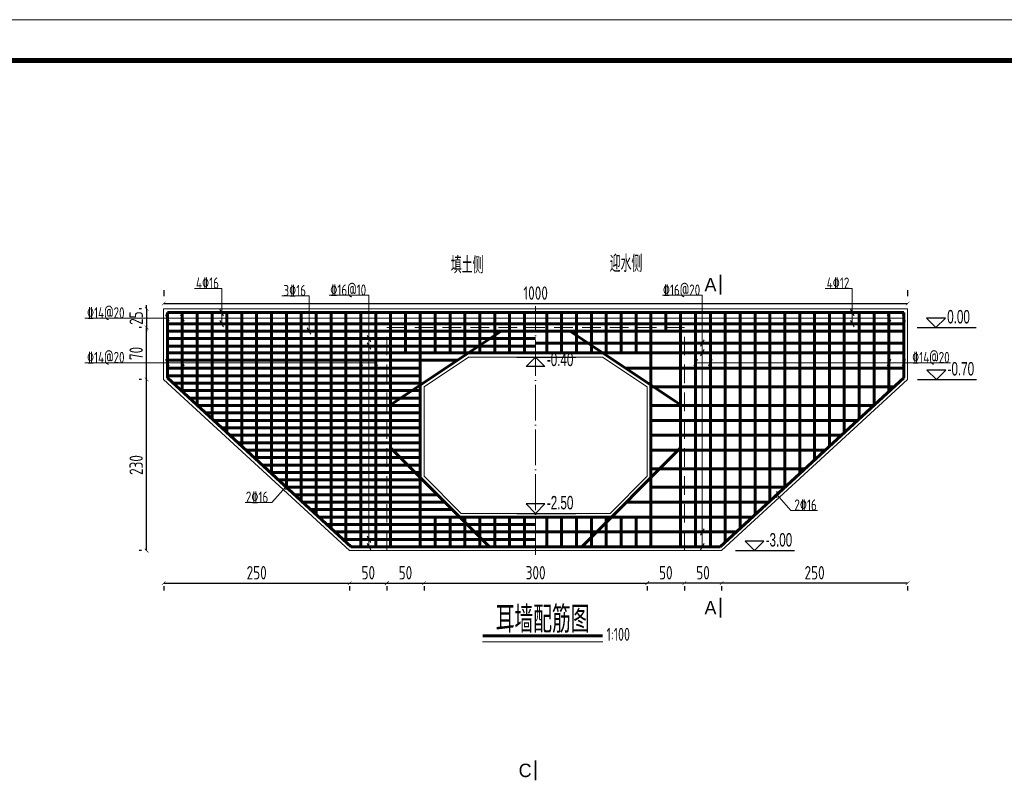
# Model space of a CAD drawing. Header units: inches. Extents: x 97745 to 142261, y 62673 to 100665.
# Tile 87 of 148: x 106808 to 108131, y 95920 to 96952. Entities that reach past the tile are written whole.
import ezdxf
from ezdxf.enums import TextEntityAlignment as Align

# ---------------------------------------------------------------- set-up
doc = ezdxf.new("R2010")
doc.units = ezdxf.units.IN
doc.header["$MEASUREMENT"] = 0
doc.linetypes.add('ACAD_ISO04W100', pattern=[30, 24, -3, 0, -3])
doc.linetypes.add('DASHED', pattern=[0.75, 0.5, -0.25])
doc.layers.get('0').update_dxf_attribs({"lineweight": 15})
for name, color, linetype, lineweight in [('00、4细实线', 4, 'Continuous', 18), ('00、5虚线', 2, 'DASHED', 18), ('BM1', 7, 'Continuous', 15), ('中心线', 3, 'ACAD_ISO04W100', 18), ('标注', 3, 'Continuous', 18), ('细线', 7, 'Continuous', 25), ('钢筋', 1, 'Continuous', 60)]:
    doc.layers.add(name, color=color, linetype=linetype, lineweight=lineweight)
doc.layers.add('断面标高标注', color=3, linetype='Continuous')
doc.styles.add('02、常用', font='tssdeng1.shx', dxfattribs={"width": 0.75, "bigfont": 'hztxt-01.shx'})
doc.styles.add('03、he-e', font='hztxt_e.shx', dxfattribs={"width": 0.65, "bigfont": 'hztxt.shx'})
doc.styles.add('HZTXT', font='tssdeng.shx', dxfattribs={"width": 0.75, "bigfont": 'hztxt.shx'})
doc.styles.add('三级钢', font='tssdeng.shx', dxfattribs={"width": 0.7, "height": 30, "bigfont": 'hztxt.shx'})
doc.dimstyles.new('3', dxfattribs={"dimtxt": 25, "dimasz": 12, "dimexe": 10, "dimexo": 30, "dimgap": 5, "dimtad": 1, "dimdec": 0, "dimzin": 0, "dimdsep": 46, "dimtxsty": 'HZTXT', "dimblk": 'ARCHTICK', "dimcen": 0, "dimclrt": 7, "dimazin": 2, "dimtfac": 1, "dimtdec": 0, "dimtix": 1, "dimtmove": 2, "dimatfit": 3, "dimfxl": 250, "dimtolj": 1, "dimtzin": 0, "dimarcsym": 0})

# ---------------------------------------------------------------- blocks, each defined once
blk = doc.blocks.new('_ArchTick')
at = {"color": 0, "linetype": 'ByBlock', "const_width": 0.15}
blk.add_lwpolyline([(-0.5, -0.5), (0.5, 0.5)], dxfattribs=at)
blk = doc.blocks.new('*D856')
at = {"color": 0, "lineweight": -2}
for p, q in [((107001.1, 96588.7), (107001.1, 96580.9)), ((108001.1, 96588.7), (108001.1, 96580.9)), ((107001.1, 96570.9), (108001.1, 96570.9))]:
    blk.add_line(p, q, dxfattribs=at)
at = {"color": 0, "lineweight": -2, "xscale": 5, "yscale": 5, "zscale": 5, "rotation": 180}
blk.add_blockref('_ArchTick', (107001.1, 96570.9), dxfattribs=at)
at = {"color": 0, "lineweight": -2, "xscale": 5, "yscale": 5, "zscale": 5}
blk.add_blockref('_ArchTick', (108001.1, 96570.9), dxfattribs=at)
at = {"color": 7, "insert": (107501.1, 96584.9), "char_height": 18, "attachment_point": 5, "style": 'HZTXT'}
blk.add_mtext('\\A1;1000', dxfattribs=at)
blk = doc.blocks.new('*D857')
at = {"color": 0, "lineweight": -2}
for p, q in [((107001.1, 96194.9), (107251.1, 96194.9)), ((107001.1, 96191), (107001.1, 96184.9)), ((107251.1, 96191), (107251.1, 96184.9))]:
    blk.add_line(p, q, dxfattribs=at)
at = {"color": 0, "lineweight": -2, "xscale": 5, "yscale": 5, "zscale": 5, "rotation": 180}
blk.add_blockref('_ArchTick', (107001.1, 96194.9), dxfattribs=at)
at = {"color": 0, "lineweight": -2, "xscale": 5, "yscale": 5, "zscale": 5}
blk.add_blockref('_ArchTick', (107251.1, 96194.9), dxfattribs=at)
at = {"color": 7, "insert": (107126.1, 96208.9), "char_height": 18, "attachment_point": 5, "style": 'HZTXT'}
blk.add_mtext('\\A1;250', dxfattribs=at)
blk = doc.blocks.new('*D858')
at = {"color": 0, "lineweight": -2}
for p, q in [((107251.1, 96194.9), (107301.1, 96194.9)), ((107251.1, 96191), (107251.1, 96184.9)), ((107301.1, 96191), (107301.1, 96184.9))]:
    blk.add_line(p, q, dxfattribs=at)
at = {"color": 0, "lineweight": -2, "xscale": 5, "yscale": 5, "zscale": 5, "rotation": 180}
blk.add_blockref('_ArchTick', (107251.1, 96194.9), dxfattribs=at)
at = {"color": 0, "lineweight": -2, "xscale": 5, "yscale": 5, "zscale": 5}
blk.add_blockref('_ArchTick', (107301.1, 96194.9), dxfattribs=at)
at = {"color": 7, "insert": (107276.1, 96208.9), "char_height": 18, "attachment_point": 5, "style": 'HZTXT'}
blk.add_mtext('\\A1;50', dxfattribs=at)
blk = doc.blocks.new('*D859')
at = {"color": 0, "lineweight": -2}
for p, q in [((107301.1, 96194.9), (107351.1, 96194.9)), ((107301.1, 96191), (107301.1, 96184.9)), ((107351.1, 96191), (107351.1, 96184.9))]:
    blk.add_line(p, q, dxfattribs=at)
at = {"color": 0, "lineweight": -2, "xscale": 5, "yscale": 5, "zscale": 5, "rotation": 180}
blk.add_blockref('_ArchTick', (107301.1, 96194.9), dxfattribs=at)
at = {"color": 0, "lineweight": -2, "xscale": 5, "yscale": 5, "zscale": 5}
blk.add_blockref('_ArchTick', (107351.1, 96194.9), dxfattribs=at)
at = {"color": 7, "insert": (107326.1, 96208.9), "char_height": 18, "attachment_point": 5, "style": 'HZTXT'}
blk.add_mtext('\\A1;50', dxfattribs=at)
blk = doc.blocks.new('*D860')
at = {"color": 0, "lineweight": -2}
for p, q in [((107351.1, 96194.9), (107651.1, 96194.9)), ((107351.1, 96191), (107351.1, 96184.9)), ((107651.1, 96191), (107651.1, 96184.9))]:
    blk.add_line(p, q, dxfattribs=at)
at = {"color": 0, "lineweight": -2, "xscale": 5, "yscale": 5, "zscale": 5, "rotation": 180}
blk.add_blockref('_ArchTick', (107351.1, 96194.9), dxfattribs=at)
at = {"color": 0, "lineweight": -2, "xscale": 5, "yscale": 5, "zscale": 5}
blk.add_blockref('_ArchTick', (107651.1, 96194.9), dxfattribs=at)
at = {"color": 7, "insert": (107501.1, 96208.9), "char_height": 18, "attachment_point": 5, "style": 'HZTXT'}
blk.add_mtext('\\A1;300', dxfattribs=at)
blk = doc.blocks.new('*D861')
at = {"color": 0, "lineweight": -2}
for p, q in [((106971.1, 96468.7), (106968.1, 96468.7)), ((106978.1, 96238.7), (106978.1, 96468.7)), ((106971.1, 96238.7), (106968.1, 96238.7))]:
    blk.add_line(p, q, dxfattribs=at)
at = {"color": 0, "lineweight": -2, "xscale": 5, "yscale": 5, "zscale": 5}
for p, rotation in [((106978.1, 96468.7), 90), ((106978.1, 96238.7), 270)]:
    blk.add_blockref('_ArchTick', p, dxfattribs=dict(at, rotation=rotation))
at = {"color": 7, "insert": (106964.1, 96353.7), "char_height": 18, "attachment_point": 5, "rotation": 90, "style": 'HZTXT'}
blk.add_mtext('\\A1;230', dxfattribs=at)
blk = doc.blocks.new('*D862')
at = {"color": 0, "lineweight": -2}
for p, q in [((106971.1, 96538.7), (106968.1, 96538.7)), ((106978.1, 96468.7), (106978.1, 96538.7)), ((106971.1, 96468.7), (106968.1, 96468.7))]:
    blk.add_line(p, q, dxfattribs=at)
at = {"color": 0, "lineweight": -2, "xscale": 5, "yscale": 5, "zscale": 5}
for p, rotation in [((106978.1, 96538.7), 90), ((106978.1, 96468.7), 270)]:
    blk.add_blockref('_ArchTick', p, dxfattribs=dict(at, rotation=rotation))
at = {"color": 7, "insert": (106964.1, 96503.7), "char_height": 18, "attachment_point": 5, "rotation": 90, "style": 'HZTXT'}
blk.add_mtext('\\A1;70', dxfattribs=at)
blk = doc.blocks.new('*D829')
at = {"color": 0, "lineweight": -2}
for p, q in [((108001.1, 96194.9), (107751.1, 96194.9)), ((107751.1, 96191), (107751.1, 96184.9)), ((108001.1, 96191), (108001.1, 96184.9))]:
    blk.add_line(p, q, dxfattribs=at)
at = {"color": 0, "lineweight": -2, "xscale": 5, "yscale": 5, "zscale": 5, "rotation": 180}
blk.add_blockref('_ArchTick', (107751.1, 96194.9), dxfattribs=at)
at = {"color": 0, "lineweight": -2, "xscale": 5, "yscale": 5, "zscale": 5}
blk.add_blockref('_ArchTick', (108001.1, 96194.9), dxfattribs=at)
at = {"color": 7, "insert": (107876.1, 96208.9), "char_height": 18, "attachment_point": 5, "style": 'HZTXT'}
blk.add_mtext('\\A1;250', dxfattribs=at)
blk = doc.blocks.new('*D830')
at = {"color": 0, "lineweight": -2}
for p, q in [((107751.1, 96194.9), (107701.1, 96194.9)), ((107701.1, 96191), (107701.1, 96184.9)), ((107751.1, 96191), (107751.1, 96184.9))]:
    blk.add_line(p, q, dxfattribs=at)
at = {"color": 0, "lineweight": -2, "xscale": 5, "yscale": 5, "zscale": 5, "rotation": 180}
blk.add_blockref('_ArchTick', (107701.1, 96194.9), dxfattribs=at)
at = {"color": 0, "lineweight": -2, "xscale": 5, "yscale": 5, "zscale": 5}
blk.add_blockref('_ArchTick', (107751.1, 96194.9), dxfattribs=at)
at = {"color": 7, "insert": (107726.1, 96208.9), "char_height": 18, "attachment_point": 5, "style": 'HZTXT'}
blk.add_mtext('\\A1;50', dxfattribs=at)
blk = doc.blocks.new('*D831')
at = {"color": 0, "lineweight": -2}
for p, q in [((107701.1, 96194.9), (107651.1, 96194.9)), ((107651.1, 96191), (107651.1, 96184.9)), ((107701.1, 96191), (107701.1, 96184.9))]:
    blk.add_line(p, q, dxfattribs=at)
at = {"color": 0, "lineweight": -2, "xscale": 5, "yscale": 5, "zscale": 5, "rotation": 180}
blk.add_blockref('_ArchTick', (107651.1, 96194.9), dxfattribs=at)
at = {"color": 0, "lineweight": -2, "xscale": 5, "yscale": 5, "zscale": 5}
blk.add_blockref('_ArchTick', (107701.1, 96194.9), dxfattribs=at)
at = {"color": 7, "insert": (107676.1, 96208.9), "char_height": 18, "attachment_point": 5, "style": 'HZTXT'}
blk.add_mtext('\\A1;50', dxfattribs=at)
blk = doc.blocks.new('*D900')
at = {"color": 0, "lineweight": -2}
for p, q in [((106971.1, 96563.7), (106968.1, 96563.7)), ((106978.1, 96563.7), (106978.1, 96568.7)), ((106978.1, 96563.7), (106978.1, 96538.7)), ((106971.1, 96538.7), (106968.1, 96538.7)), ((106978.1, 96538.7), (106978.1, 96533.7))]:
    blk.add_line(p, q, dxfattribs=at)
at = {"color": 0, "lineweight": -2, "xscale": 5, "yscale": 5, "zscale": 5}
for p, rotation in [((106978.1, 96563.7), 270), ((106978.1, 96538.7), 90)]:
    blk.add_blockref('_ArchTick', p, dxfattribs=dict(at, rotation=rotation))
at = {"color": 7, "insert": (106964.1, 96551.2), "char_height": 18, "attachment_point": 5, "rotation": 90, "style": 'HZTXT'}
blk.add_mtext('\\A1;25', dxfattribs=at)

msp = doc.modelspace()

# ---------------------------------------------------------------- linework, layer by layer
at = {"ltscale": 5}
msp.add_line((107591.549, 96115.985), (107429.824, 96115.985), dxfattribs=at)
at = {"layer": '00、4细实线'}
for p, q in [((107079.124, 96591.191), (107042.73, 96591.191)), ((107079.124, 96543.736), (107079.124, 96591.191)), ((107926.799, 96591.191), (107890.404, 96591.191)), ((107926.799, 96543.736), (107926.799, 96591.191)), ((107196.462, 96581.191), (107160.067, 96581.191)), ((107196.462, 96533.736), (107196.462, 96581.191)), ((107277.029, 96581.875), (107223.717, 96581.875)), ((107277.029, 96243.736), (107277.029, 96581.875)), ((107725.079, 96581.875), (107671.767, 96581.875)), ((107725.079, 96243.736), (107725.079, 96581.875)), ((107076.671, 96562.986), (107081.578, 96554.487)), ((107924.345, 96562.986), (107929.252, 96554.487)), ((107996.054, 96551.205), (106895.139, 96551.205)), ((107003.601, 96555.454), (107008.508, 96546.956)), ((107023.601, 96555.454), (107028.508, 96546.956)), ((107076.671, 96547.986), (107081.578, 96539.487)), ((107924.345, 96547.986), (107929.252, 96539.487)), ((107973.601, 96555.454), (107978.508, 96546.956)), ((107993.601, 96555.454), (107998.508, 96546.956)), ((107194.008, 96537.986), (107198.915, 96529.487)), ((107274.576, 96527.986), (107279.483, 96519.487)), ((107274.576, 96517.986), (107279.483, 96509.487)), ((107727.533, 96521.891), (107722.626, 96513.393)), ((107727.533, 96508.817), (107722.626, 96500.318)), ((107286.054, 96491.236), (106895.139, 96491.236)), ((107003.601, 96495.486), (107008.508, 96486.987)), ((107023.601, 96495.486), (107028.508, 96486.987)), ((107263.601, 96495.486), (107268.508, 96486.987)), ((107283.601, 96495.486), (107288.508, 96486.987)), ((107351.054, 96458.736), (107411.054, 96498.736)), ((107651.054, 96458.736), (107591.054, 96498.736)), ((107718.508, 96495.486), (107713.601, 96486.987)), ((107716.054, 96491.236), (108058.947, 96491.236)), ((107738.508, 96495.486), (107733.601, 96486.987)), ((107978.508, 96495.486), (107973.601, 96486.987)), ((107998.508, 96495.486), (107993.601, 96486.987)), ((107401.159, 96288.736), (107351.054, 96338.841)), ((107601.157, 96288.736), (107651.054, 96338.633)), ((107146.439, 96303.348), (107165.143, 96324.568)), ((107165.143, 96320.151), (107165.143, 96328.985)), ((107825.463, 96309.569), (107825.463, 96318.404)), ((107844.168, 96292.767), (107825.463, 96313.987)), ((107146.439, 96303.348), (107110.811, 96303.348)), ((107844.168, 96292.767), (107879.795, 96292.767)), ((107727.533, 96267.986), (107722.626, 96259.487)), ((107274.576, 96257.986), (107279.483, 96249.487)), ((107274.576, 96247.986), (107279.483, 96239.487)), ((107727.533, 96247.986), (107722.626, 96239.487))]:
    msp.add_line(p, q, dxfattribs=at)
at = {"layer": '00、4细实线', "ltscale": 2}
for p, q in [((107001.054, 96538.736), (107001.054, 96563.736)), ((107001.054, 96563.736), (108001.054, 96563.736)), ((108001.054, 96563.736), (108001.054, 96538.736)), ((107001.054, 96538.736), (107001.054, 96468.736)), ((108001.054, 96538.736), (108001.054, 96468.736)), ((107001.054, 96468.736), (107251.054, 96238.736)), ((108001.054, 96468.736), (107751.054, 96238.736)), ((107251.054, 96238.736), (107301.054, 96238.736)), ((107301.054, 96238.736), (107501.054, 96238.736)), ((107701.054, 96238.736), (107501.054, 96238.736)), ((107751.054, 96238.736), (107701.054, 96238.736))]:
    msp.add_line(p, q, dxfattribs=at)
at = {"layer": '00、4细实线', "const_width": 2.16}
for points in [[(107749.565, 96609.86), (107749.565, 96582.86)], [(107749.565, 96148.412), (107749.565, 96175.412)], [(107501.054, 95956.649), (107501.054, 95929.649)]]:
    msp.add_lwpolyline(points, dxfattribs=at)
at = {"layer": '00、4细实线'}
for points in [[(107411.054, 96498.736), (107501.054, 96498.736)], [(107591.054, 96498.736), (107501.054, 96498.736)], [(107351.054, 96338.841), (107351.054, 96458.736)], [(107651.054, 96338.633), (107651.054, 96458.736)], [(107501.054, 96288.736), (107401.159, 96288.736)], [(107501.054, 96288.736), (107601.157, 96288.736)]]:
    msp.add_lwpolyline(points, dxfattribs=at)
at = {"layer": '00、5虚线', "ltscale": 50}
for points in [[(107501.054, 96238.736), (107301.054, 96238.736), (107301.054, 96538.736), (107501.054, 96538.736)], [(107501.054, 96238.736), (107701.054, 96238.736), (107701.054, 96538.736), (107501.054, 96538.736)]]:
    msp.add_lwpolyline(points, dxfattribs=at)
at = {"layer": 'BM1', "const_width": 0.677}
msp.add_lwpolyline([(106581.324, 96952.132), (109454.379, 96952.132), (109454.379, 94920.46), (106581.324, 94920.46), (106581.324, 96952.132)], dxfattribs=at)
at = {"layer": 'BM1'}
msp.add_lwpolyline([(106581.324, 96952.132), (109454.379, 96952.132), (109454.379, 94920.46), (106581.324, 94920.46)], close=True, dxfattribs=at)
at = {"layer": 'BM1', "color": 0, "linetype": 'Continuous', "const_width": 6.771}
msp.add_lwpolyline([(106694.981, 94954.315), (106694.981, 96897.756), (109420.525, 96897.756), (109420.525, 94954.315)], close=True, dxfattribs=at)
at = {"layer": '中心线', "ltscale": 2}
msp.add_line((107501.054, 96233.14), (107501.054, 96567.254), dxfattribs=at)
msp.add_line((107501.054, 96233.14), (107501.054, 96567.254), dxfattribs=at)
at = {"layer": '断面标高标注'}
for p, q in [((108014.059, 96538.722), (108093.239, 96538.722)), ((107475.854, 96498.736), (107555.035, 96498.736)), ((108014.577, 96468.736), (108093.757, 96468.736)), ((107475.854, 96288.736), (107555.035, 96288.736)), ((107769.984, 96238.736), (107849.164, 96238.736))]:
    msp.add_line(p, q, dxfattribs=at)
for points in [[(108026.66, 96551.321), (108039.259, 96538.722), (108051.857, 96551.321)], [(107488.456, 96486.138), (107501.054, 96498.736), (107513.652, 96486.138)], [(108027.179, 96481.334), (108039.777, 96468.736), (108052.375, 96481.334)], [(107488.456, 96301.334), (107501.054, 96288.736), (107513.652, 96301.334)], [(107782.585, 96251.334), (107795.184, 96238.736), (107807.782, 96251.334)]]:
    msp.add_lwpolyline(points, close=True, dxfattribs=at)
at = {"layer": '细线', "ltscale": 5, "const_width": 4}
msp.add_lwpolyline([(107429.824, 96124.244), (107591.141, 96124.244)], dxfattribs=at)
at = {"layer": '钢筋'}
for p, q in [((107006.054, 96533.736), (107006.054, 96558.736)), ((107006.054, 96558.736), (107996.054, 96558.736)), ((107026.054, 96533.736), (107026.054, 96558.736)), ((107046.054, 96533.736), (107046.054, 96558.736)), ((107066.054, 96533.736), (107066.054, 96558.736)), ((107086.054, 96533.736), (107086.054, 96558.736)), ((107106.054, 96533.736), (107106.054, 96558.736)), ((107126.054, 96533.736), (107126.054, 96558.736)), ((107146.054, 96533.736), (107146.054, 96558.736)), ((107166.054, 96533.736), (107166.054, 96558.736)), ((107186.054, 96533.736), (107186.054, 96558.736)), ((107206.054, 96533.736), (107206.054, 96558.736)), ((107226.054, 96533.736), (107226.054, 96558.736)), ((107246.054, 96533.736), (107246.054, 96558.736)), ((107266.054, 96533.736), (107266.054, 96558.736)), ((107286.054, 96533.736), (107286.054, 96558.736)), ((107306.054, 96533.736), (107306.054, 96558.736)), ((107326.054, 96504.568), (107326.054, 96558.736)), ((107346.054, 96504.568), (107346.054, 96558.736)), ((107366.054, 96504.568), (107366.054, 96558.736)), ((107386.054, 96504.568), (107386.054, 96558.736)), ((107406.054, 96504.568), (107406.054, 96558.736)), ((107426.054, 96504.568), (107426.054, 96558.736)), ((107446.054, 96504.568), (107446.054, 96558.736)), ((107466.054, 96504.568), (107466.054, 96558.736)), ((107486.054, 96504.568), (107486.054, 96558.736)), ((107516.054, 96504.568), (107516.054, 96558.736)), ((107536.054, 96533.736), (107536.054, 96558.736)), ((107556.054, 96533.736), (107556.054, 96558.736)), ((107576.054, 96533.736), (107576.054, 96558.736)), ((107596.054, 96533.736), (107596.054, 96558.736)), ((107616.054, 96533.736), (107616.054, 96558.736)), ((107636.054, 96533.736), (107636.054, 96558.736)), ((107656.054, 96533.736), (107656.054, 96558.736)), ((107676.054, 96533.736), (107676.054, 96558.736)), ((107696.054, 96533.736), (107696.054, 96558.736)), ((107716.054, 96533.736), (107716.054, 96558.736)), ((107736.054, 96533.736), (107736.054, 96558.736)), ((107756.054, 96533.736), (107756.054, 96558.736)), ((107776.054, 96533.736), (107776.054, 96558.736)), ((107796.054, 96533.736), (107796.054, 96558.736)), ((107816.054, 96533.736), (107816.054, 96558.736)), ((107836.054, 96533.736), (107836.054, 96558.736)), ((107856.054, 96533.736), (107856.054, 96558.736)), ((107876.054, 96533.736), (107876.054, 96558.736)), ((107896.054, 96533.736), (107896.054, 96558.736)), ((107916.054, 96533.736), (107916.054, 96558.736)), ((107936.054, 96533.736), (107936.054, 96558.736)), ((107956.054, 96533.736), (107956.054, 96558.736)), ((107976.054, 96533.736), (107976.054, 96558.736)), ((107996.054, 96533.736), (107996.054, 96558.736)), ((107996.054, 96543.736), (107006.054, 96543.736)), ((107006.054, 96533.736), (107346.054, 96533.736)), ((107026.054, 96452.53), (107026.054, 96533.736)), ((107046.054, 96434.13), (107046.054, 96533.736)), ((107066.054, 96415.73), (107066.054, 96533.736)), ((107086.054, 96397.33), (107086.054, 96533.736)), ((107106.054, 96378.93), (107106.054, 96533.736)), ((107126.054, 96360.53), (107126.054, 96533.736)), ((107146.054, 96342.13), (107146.054, 96533.736)), ((107166.054, 96323.73), (107166.054, 96533.736)), ((107186.054, 96305.33), (107186.054, 96533.736)), ((107206.054, 96286.93), (107206.054, 96533.736)), ((107226.054, 96268.53), (107226.054, 96533.736)), ((107246.054, 96250.13), (107246.054, 96533.736)), ((107266.054, 96243.736), (107266.054, 96533.736)), ((107286.054, 96243.736), (107286.054, 96533.736)), ((107306.054, 96243.736), (107306.054, 96533.736)), ((107306.054, 96434.745), (107454.54, 96533.736)), ((107346.054, 96533.736), (107501.054, 96533.736)), ((107346.054, 96243.736), (107346.054, 96533.736)), ((107366.054, 96504.568), (107366.054, 96533.736)), ((107386.054, 96504.568), (107386.054, 96533.736)), ((107406.054, 96504.568), (107406.054, 96533.736)), ((107426.054, 96504.568), (107426.054, 96533.736)), ((107446.054, 96504.568), (107446.054, 96533.736)), ((107466.054, 96504.568), (107466.054, 96533.736)), ((107486.054, 96504.568), (107486.054, 96533.736)), ((107656.054, 96533.736), (107501.054, 96533.736)), ((107516.054, 96504.568), (107516.054, 96533.736)), ((107536.054, 96504.568), (107536.054, 96533.736)), ((107696.054, 96434.745), (107547.568, 96533.736)), ((107556.054, 96504.568), (107556.054, 96533.736)), ((107576.054, 96504.568), (107576.054, 96533.736)), ((107596.054, 96504.568), (107596.054, 96533.736)), ((107616.054, 96504.568), (107616.054, 96533.736)), ((107636.054, 96504.568), (107636.054, 96533.736)), ((107996.054, 96533.736), (107656.054, 96533.736)), ((107656.054, 96243.736), (107656.054, 96533.736)), ((107696.054, 96243.736), (107696.054, 96533.736)), ((107716.054, 96243.736), (107716.054, 96533.736)), ((107736.054, 96243.736), (107736.054, 96533.736)), ((107756.054, 96250.13), (107756.054, 96533.736)), ((107776.054, 96268.53), (107776.054, 96533.736)), ((107796.054, 96286.93), (107796.054, 96533.736)), ((107816.054, 96305.33), (107816.054, 96533.736)), ((107836.054, 96323.73), (107836.054, 96533.736)), ((107856.054, 96342.13), (107856.054, 96533.736)), ((107876.054, 96360.53), (107876.054, 96533.736)), ((107896.054, 96378.93), (107896.054, 96533.736)), ((107916.054, 96397.33), (107916.054, 96533.736)), ((107936.054, 96415.73), (107936.054, 96533.736)), ((107956.054, 96434.13), (107956.054, 96533.736)), ((107976.054, 96452.53), (107976.054, 96533.736)), ((107006.054, 96523.736), (107501.054, 96523.736)), ((107996.054, 96517.642), (107501.054, 96517.642)), ((107006.054, 96513.736), (107501.054, 96513.736)), ((107006.054, 96504.568), (107501.054, 96504.568)), ((107996.054, 96504.568), (107501.054, 96504.568)), ((107006.054, 96494.568), (107395.788, 96494.568)), ((107006.054, 96483.736), (107346.054, 96483.736)), ((107996.054, 96483.736), (107622.568, 96483.736)), ((107006.054, 96473.736), (107346.054, 96473.736)), ((107006.054, 96470.93), (107253.004, 96243.736)), ((107996.054, 96470.93), (107749.104, 96243.736)), ((107013.874, 96463.736), (107346.054, 96463.736)), ((107024.744, 96453.736), (107346.054, 96453.736)), ((107982.8, 96458.736), (107656.054, 96458.736)), ((107035.613, 96443.736), (107346.054, 96443.736)), ((107046.483, 96433.736), (107346.054, 96433.736)), ((107955.626, 96433.736), (107656.054, 96433.736)), ((107057.352, 96423.736), (107346.054, 96423.736)), ((107068.222, 96413.736), (107346.054, 96413.736)), ((107933.887, 96413.736), (107656.054, 96413.736)), ((107079.091, 96403.736), (107346.054, 96403.736)), ((107089.961, 96393.736), (107346.054, 96393.736)), ((107912.148, 96393.736), (107656.054, 96393.736)), ((107100.83, 96383.736), (107346.054, 96383.736)), ((107111.7, 96373.736), (107346.054, 96373.736)), ((107439.088, 96243.736), (107306.054, 96376.77)), ((107563.021, 96243.736), (107696.054, 96376.77)), ((107890.408, 96373.736), (107656.054, 96373.736)), ((107122.57, 96363.736), (107346.054, 96363.736)), ((107133.439, 96353.736), (107346.054, 96353.736)), ((107863.235, 96348.736), (107656.054, 96348.736)), ((107144.309, 96343.736), (107346.054, 96343.736)), ((107155.178, 96333.736), (107346.054, 96333.736)), ((107166.048, 96323.736), (107346.054, 96323.736)), ((107836.061, 96323.736), (107656.054, 96323.736)), ((107176.917, 96313.736), (107369.088, 96313.736)), ((107187.787, 96303.736), (107379.088, 96303.736)), ((107198.657, 96293.736), (107389.088, 96293.736)), ((107814.322, 96303.736), (107623.021, 96303.736)), ((107209.526, 96283.736), (107501.054, 96283.736)), ((107366.054, 96243.736), (107366.054, 96283.736)), ((107386.054, 96243.736), (107386.054, 96283.736)), ((107406.054, 96243.736), (107406.054, 96283.736)), ((107426.054, 96243.736), (107426.054, 96283.736)), ((107446.054, 96243.736), (107446.054, 96283.736)), ((107466.054, 96243.736), (107466.054, 96283.736)), ((107486.054, 96243.736), (107486.054, 96283.736)), ((107792.582, 96283.736), (107501.054, 96283.736)), ((107516.054, 96243.736), (107516.054, 96283.736)), ((107536.054, 96243.736), (107536.054, 96283.736)), ((107556.054, 96243.736), (107556.054, 96283.736)), ((107576.054, 96243.736), (107576.054, 96283.736)), ((107596.054, 96243.736), (107596.054, 96283.736)), ((107616.054, 96243.736), (107616.054, 96283.736)), ((107636.054, 96243.736), (107636.054, 96283.736)), ((107220.396, 96273.736), (107501.054, 96273.736)), ((107231.265, 96263.736), (107501.054, 96263.736)), ((107242.135, 96253.736), (107501.054, 96253.736)), ((107770.843, 96263.736), (107501.054, 96263.736))]:
    msp.add_line(p, q, dxfattribs=at)
at = {"layer": '钢筋', "ltscale": 2}
for p, q in [((107501.054, 96533.736), (107006.054, 96533.736)), ((107006.054, 96533.736), (107006.054, 96470.93)), ((107501.054, 96533.736), (107996.054, 96533.736)), ((107996.054, 96533.736), (107996.054, 96470.93)), ((107253.004, 96243.736), (107301.054, 96243.736)), ((107301.054, 96243.736), (107501.054, 96243.736)), ((107701.054, 96243.736), (107501.054, 96243.736)), ((107749.104, 96243.736), (107701.054, 96243.736))]:
    msp.add_line(p, q, dxfattribs=at)

# ---------------------------------------------------------------- texts
at = {"ltscale": 5, "style": '三级钢', "width": 0.7}
msp.add_text('耳墙配筋图', height=36, dxfattribs=at).set_placement((107510.482, 96128.108), align=Align.CENTER)
msp.add_text('1:100', height=17.5, dxfattribs=at).set_placement((107596.382, 96117.361))
at = {"layer": '00、4细实线', "style": '03、he-e'}
for s, p in [('A', (107744.165, 96596.36)), ('A', (107744.165, 96161.912)), ('C', (107495.654, 95943.149))]:
    msp.add_text(s, height=18, dxfattribs=at).set_placement(p, align=Align.MIDDLE_RIGHT)
at = {"layer": '断面标高标注', "color": 3, "style": '03、he-e', "width": 0.65}
for s, p in [('0.00', (108054.379, 96538.722)), ('-0.40', (107516.174, 96481.379)), ('-0.70', (108054.897, 96468.736)), ('-2.50', (107516.174, 96288.736)), ('-3.00', (107810.304, 96238.736))]:
    msp.add_text(s, height=18, dxfattribs=at).set_placement(p, align=Align.BOTTOM_LEFT)
at = {"layer": '标注', "color": 3, "style": '03、he-e', "width": 0.65}
for s, p in [('填土侧', (107387.09, 96611.362)), ('迎水侧', (107600.679, 96613.338))]:
    msp.add_text(s, height=22.5, dxfattribs=at).set_placement(p)
at = {"layer": '细线', "ltscale": 5, "style": '02、常用', "width": 0.75}
for s, p in [('4%%13216', (107059.93, 96598.402)), ('3%%13216', (107177.267, 96588.402)), ('%%13216@10', (107249.13, 96589.087)), ('%%13216@20', (107697.18, 96589.087)), ('4%%13212', (107907.604, 96598.402)), ('%%13214@20', (106923.184, 96558.417)), ('%%13214@20', (106923.184, 96498.448)), ('%%13214@20', (108032.395, 96498.448)), ('2%%13216', (107126.605, 96310.56)), ('2%%13216', (107864.002, 96299.978))]:
    msp.add_text(s, height=15, dxfattribs=at).set_placement(p, align=Align.MIDDLE)

# ---------------------------------------------------------------- dimensions: what is measured, and where the dimension line sits
for base, p1, p2, picture, middle in [((108001.054, 96570.92), (107001.054, 96558.736), (108001.054, 96558.736), '*D856', (107501.054, 96584.92)), ((107251.054, 96194.897), (107001.054, 96220.993), (107251.054, 96220.993), '*D857', (107126.054, 96208.897)), ((107301.054, 96194.897), (107251.054, 96220.993), (107301.054, 96220.993), '*D858', (107276.054, 96208.897)), ((107351.054, 96194.897), (107301.054, 96220.993), (107351.054, 96220.993), '*D859', (107326.054, 96208.897)), ((107651.054, 96194.897), (107351.054, 96220.993), (107651.054, 96220.993), '*D860', (107501.054, 96208.897))]:
    dim = msp.add_linear_dim(base=base, p1=p1, p2=p2, dimstyle='3', override={"dimtxt": 18, "dimasz": 5})
    dim.commit()
    dim.dimension.update_dxf_attribs({"geometry": picture, "text_midpoint": middle})
for base, p1, p2, angle, picture, middle in [((106978.104, 96538.736), (107001.054, 96563.736), (107001.054, 96538.736), 90, '*D900', (106964.104, 96551.236)), ((106978.104, 96538.736), (107001.054, 96468.736), (107001.054, 96538.736), 90, '*D862', (106964.104, 96503.736)), ((106978.104, 96468.736), (107001.054, 96238.736), (107001.054, 96468.736), 90, '*D861', (106964.104, 96353.736)), ((107651.054, 96194.897), (107701.054, 96220.993), (107651.054, 96220.993), 180, '*D831', (107676.054, 96208.897)), ((107701.054, 96194.897), (107751.054, 96220.993), (107701.054, 96220.993), 180, '*D830', (107726.054, 96208.897)), ((107751.054, 96194.897), (108001.054, 96220.993), (107751.054, 96220.993), 180, '*D829', (107876.054, 96208.897))]:
    dim = msp.add_linear_dim(base=base, p1=p1, p2=p2, angle=angle, dimstyle='3', override={"dimtxt": 18, "dimasz": 5})
    dim.commit()
    dim.dimension.update_dxf_attribs({"geometry": picture, "text_midpoint": middle})

doc.saveas('drawing.dxf')
